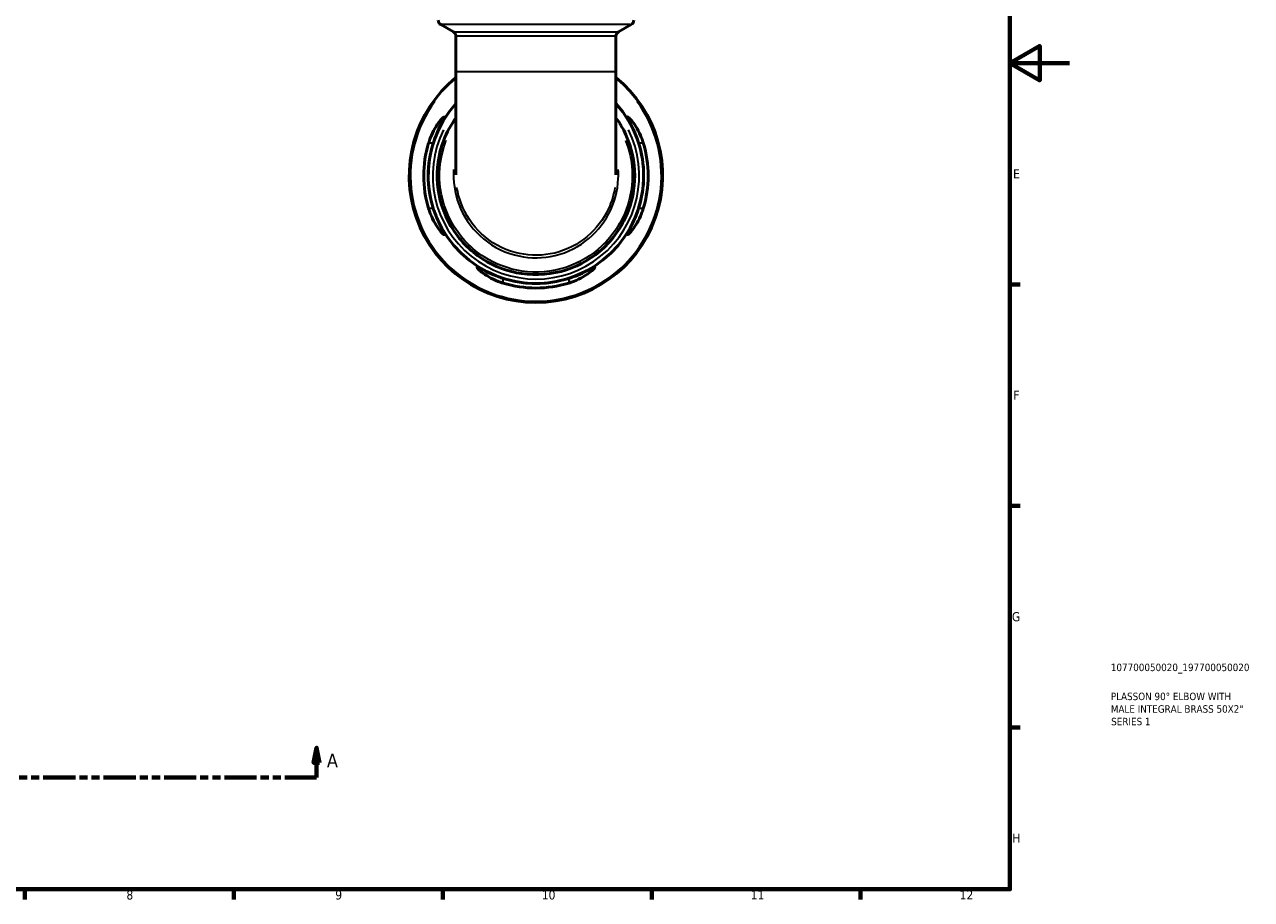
# Model space of a CAD drawing. Header units: millimetres. Extents: x 0 to 902, y -203 to 619.
# Tile 4 of 5: x 490 to 902, y 17 to 310. Entities that reach past the tile are written whole.
import ezdxf

# ---------------------------------------------------------------- set-up
doc = ezdxf.new("R2010")
doc.units = ezdxf.units.MM
doc.linetypes.add('DOUBLE_DASH_CHAIN', pattern=[1.2403, 0.6614, -0.0827, 0.1654, -0.0827, 0.1654, -0.0827])
for name, color, linetype, lineweight in [('Border (ANSI)', 7, 'Continuous', 70), ('Section Line (ANSI)', 7, 'DOUBLE_DASH_CHAIN', 70), ('Title (ISO)', 7, 'Continuous', 50), ('Visible (ANSI)', 7, 'Continuous', 50), ('Visible Narrow (ANSI)', 7, 'Continuous', 35)]:
    doc.layers.add(name, color=color, linetype=linetype, lineweight=lineweight)
doc.styles.add('Label Text (ANSI)', font='tahoma.ttf')
doc.styles.add('Note Text (ANSI)', font='tahoma.ttf')
doc.styles.add('Note Text (ISO)', font='tahoma.ttf')

# ---------------------------------------------------------------- blocks, each defined once
blk = doc.blocks.new('Borders Default Border')
at = {"layer": 'Border (ANSI)'}
for p, q in [((821, 222.75), (824.45, 222.75)), ((821, 148.5), (824.45, 148.5)), ((821, 74.25), (824.45, 74.25)), ((490.58, 20), (490.58, 16.55)), ((560.67, 20), (560.67, 16.55)), ((630.75, 20), (630.75, 16.55)), ((700.83, 20), (700.83, 16.55)), ((770.92, 20), (770.92, 16.55))]:
    blk.add_line(p, q, dxfattribs=at)
at = {"layer": 'Border (ANSI)', "flags": 128}
for points in [[(20, 20), (20, 574), (821, 574), (821, 20), (20, 20)], [(841, 297), (821, 297), (831, 302.77), (831, 291.23), (821, 297)]]:
    blk.add_lwpolyline(points, dxfattribs=at)
at = {"layer": 'Border (ANSI)', "attachment_point": 7, "style": 'Note Text (ANSI)'}
for s, insert, char_height in [('E', (822.05, 258.35), 3.05), ('F', (822.14, 184.1), 3.05), ('G', (821.66, 109.79), 3.05), ('H', (821.81, 35.6), 3.05), ('12', (804.13, 16.55), 3.048), ('8', (524.63, 16.48), 3.05), ('9', (594.7, 16.49), 3.05), ('10', (663.96, 16.49), 3.048), ('11', (734.04, 16.55), 3.048)]:
    blk.add_mtext(s, dxfattribs=dict(at, insert=insert, char_height=char_height))
blk = doc.blocks.new('Title Blocks ISO')
at = {"layer": 'Title (ISO)', "color": 232, "true_color": 0xca0064, "style": 'Note Text (ISO)'}
for tag, p in [('PART_NUMBER_001', (33.84, 73.13)), ('DESCRIPTION_001', (33.84, 63.4)), ('DESCRIPTION_002', (33.84, 59.18)), ('DESCRIPTION_003', (33.96, 54.97))]:
    blk.add_attdef(tag, p, '', height=2.5, dxfattribs=at)
blk = doc.blocks.new('2dTransSection0')
at = {"layer": 'Section Line (ANSI)', "linetype": 'Continuous'}
for p, q in [((294.19, 67.4), (293.19, 62.4)), ((294.19, 62.4), (294.19, 67.4)), ((295.19, 62.4), (294.19, 67.4)), ((588.42, 67.4), (587.42, 62.4)), ((588.42, 62.4), (588.42, 67.4)), ((589.42, 62.4), (588.42, 67.4)), ((293.19, 62.4), (295.19, 62.4)), ((294.19, 57.4), (294.19, 62.4)), ((587.42, 62.4), (589.42, 62.4)), ((588.42, 57.4), (588.42, 62.4)), ((294.19, 57.4), (304.84, 57.4)), ((577.76, 57.4), (588.42, 57.4))]:
    blk.add_line(p, q, dxfattribs=at)
at = {"layer": 'Section Line (ANSI)', "linetype": 'DOUBLE_DASH_CHAIN', "ltscale": 16.330755}
blk.add_line((294.19, 57.4), (588.42, 57.4), dxfattribs=at)
at = {"layer": 'Section Line (ANSI)', "linetype": 'Continuous', "flags": 128}
for points in [[(295.19, 62.4), (294.19, 67.4), (293.19, 62.4), (295.19, 62.4)], [(589.42, 62.4), (588.42, 67.4), (587.42, 62.4), (589.42, 62.4)]]:
    blk.add_lwpolyline(points, dxfattribs=at)
at = {"layer": 'Section Line (ANSI)'}
for points in [[(295.19, 62.4), (294.19, 67.4), (293.19, 62.4), (295.19, 62.4)], [(589.42, 62.4), (588.42, 67.4), (587.42, 62.4), (589.42, 62.4)]]:
    blk.add_solid(points, dxfattribs=at)
at = {"layer": 'Section Line (ANSI)', "char_height": 4.57, "attachment_point": 7, "style": 'Label Text (ANSI)'}
for insert in [(286.83, 60.9), (591.89, 60.9)]:
    blk.add_mtext('A', dxfattribs=dict(at, insert=insert))

msp = doc.modelspace()

# ---------------------------------------------------------------- linework, layer by layer
at = {"layer": 'Visible (ANSI)'}
for p, q in [((634.323, 307.49), (630.061, 309.951)), ((689.675, 307.49), (693.937, 309.951)), ((635.173, 306.018), (635.173, 294.239)), ((688.825, 306.018), (688.825, 294.239)), ((635.173, 294.239), (635.173, 259.557)), ((688.825, 259.557), (688.825, 294.239))]:
    msp.add_line(p, q, dxfattribs=at)
for centre, radius, start, end in [((630.911, 311.423), 1.7, 180, 240), ((693.087, 311.423), 1.7, 300, 0), ((633.473, 306.018), 1.7, 0, 60), ((690.525, 306.018), 1.7, 120, 180), ((661.999, 259.241), 42.5, 129.13923, 50.86077), ((661.999, 259.241), 36.125, 137.95307, 42.04693), ((661.999, 259.241), 37.64, 163.00756, 196.99244), ((661.999, 259.241), 36.133, 162.27612, 197.72388), ((661.999, 259.241), 36.133, 342.27612, 17.72388), ((661.999, 259.241), 37.64, 343.00756, 16.99244), ((661.999, 259.241), 36.133, 252.27612, 287.72388), ((661.999, 259.241), 37.64, 253.00756, 286.99244)]:
    msp.add_arc(centre, radius, start, end, dxfattribs=at)
for points, knots in [([(626.003, 270.241), (626.173, 270.8), (626.366, 271.352), (627.024, 273.042), (627.549, 274.115), (628.638, 276.009), (629.205, 276.835), (630.158, 278.054), (630.559, 278.49), (631.051, 278.926), (631.193, 279.011), (631.317, 278.966), (631.306, 278.85), (631.137, 278.388), (630.948, 278.002), (630.362, 276.846), (629.923, 275.997), (628.999, 274.024), (628.513, 272.887), (627.902, 271.211), (627.737, 270.728), (627.581, 270.241)], [-3.1190111, -3.1190111, -3.1190111, -3.1190111, -2.9425218, -2.9425218, -2.5658323, -2.5658323, -2.1866341, -2.1866341, -1.8519842, -1.8519842, -1.611527, -1.611527, -1.3870833, -1.3870833, -1.11061, -1.11061, -0.7372166, -0.7372166, -0.3497412, -0.3497412, -0.1958212, -0.1958212, -0.1958212, -0.1958212]), ([(635.176, 278.714), (633.483, 276.38), (632.091, 273.827), (629.265, 266.474), (628.545, 261.404), (629.391, 251.47), (630.948, 246.612), (636.121, 237.889), (639.81, 234.077), (648.097, 228.788), (652.565, 227.121), (662.22, 225.703), (667.428, 226.145), (676.895, 229.229), (681.181, 231.77), (688.392, 238.56), (691.258, 242.864), (694.642, 251.87), (695.351, 256.496), (694.841, 265.735), (693.583, 270.342), (690.671, 275.962), (689.798, 277.375), (688.824, 278.715)], [-6.9111256, -6.9111256, -6.9111256, -6.9111256, -6.6501628, -6.6501628, -6.1982221, -6.1982221, -5.7478895, -5.7478895, -5.280506, -5.280506, -4.8582356, -4.8582356, -4.3974155, -4.3974155, -3.9571457, -3.9571457, -3.5010127, -3.5010127, -3.0864013, -3.0864013, -2.6636021, -2.6636021, -2.5136727, -2.5136727, -2.5136727, -2.5136727]), ([(696.417, 270.241), (696.269, 270.706), (696.111, 271.169), (695.528, 272.776), (695.065, 273.872), (694.149, 275.85), (693.696, 276.73), (693.084, 277.934), (692.883, 278.339), (692.697, 278.827), (692.68, 278.953), (692.789, 279.016), (692.92, 278.944), (693.371, 278.557), (693.734, 278.172), (694.686, 276.989), (695.312, 276.095), (696.455, 274.104), (696.98, 273.03), (697.636, 271.343), (697.826, 270.795), (697.996, 270.241)], [-3.0744805, -3.0744805, -3.0744805, -3.0744805, -2.9275472, -2.9275472, -2.5564656, -2.5564656, -2.1770295, -2.1770295, -1.8962541, -1.8962541, -1.6711798, -1.6711798, -1.4362173, -1.4362173, -1.1221314, -1.1221314, -0.7060755, -0.7060755, -0.3297742, -0.3297742, -0.1550611, -0.1550611, -0.1550611, -0.1550611]), ([(627.581, 248.241), (627.73, 247.776), (627.888, 247.314), (628.471, 245.706), (628.933, 244.611), (629.849, 242.632), (630.302, 241.752), (630.914, 240.548), (631.115, 240.144), (631.301, 239.656), (631.319, 239.53), (631.21, 239.466), (631.078, 239.538), (630.627, 239.925), (630.265, 240.31), (629.312, 241.493), (628.687, 242.388), (627.543, 244.379), (627.019, 245.453), (626.362, 247.14), (626.172, 247.687), (626.003, 248.241)], [-3.0744805, -3.0744805, -3.0744805, -3.0744805, -2.9275472, -2.9275472, -2.5564656, -2.5564656, -2.1770295, -2.1770295, -1.8962541, -1.8962541, -1.6711798, -1.6711798, -1.4362173, -1.4362173, -1.1221314, -1.1221314, -0.7060755, -0.7060755, -0.3297742, -0.3297742, -0.1550611, -0.1550611, -0.1550611, -0.1550611]), ([(697.996, 248.241), (697.825, 247.683), (697.633, 247.131), (696.974, 245.441), (696.449, 244.368), (695.36, 242.473), (694.793, 241.648), (693.84, 240.429), (693.44, 239.993), (692.948, 239.557), (692.805, 239.472), (692.681, 239.517), (692.692, 239.633), (692.861, 240.095), (693.051, 240.481), (693.636, 241.636), (694.076, 242.485), (694.999, 244.459), (695.485, 245.596), (696.096, 247.271), (696.262, 247.755), (696.417, 248.241)], [-3.1190111, -3.1190111, -3.1190111, -3.1190111, -2.9425218, -2.9425218, -2.5658323, -2.5658323, -2.1866341, -2.1866341, -1.8519842, -1.8519842, -1.611527, -1.611527, -1.3870833, -1.3870833, -1.11061, -1.11061, -0.7372166, -0.7372166, -0.3497412, -0.3497412, -0.1958212, -0.1958212, -0.1958212, -0.1958212]), ([(650.999, 223.245), (650.441, 223.416), (649.888, 223.608), (648.198, 224.266), (647.126, 224.791), (645.231, 225.88), (644.406, 226.447), (643.187, 227.4), (642.75, 227.801), (642.315, 228.293), (642.23, 228.435), (642.275, 228.559), (642.391, 228.548), (642.853, 228.379), (643.239, 228.19), (644.394, 227.604), (645.243, 227.165), (647.217, 226.241), (648.354, 225.755), (650.029, 225.144), (650.513, 224.979), (650.999, 224.823)], [-3.1190111, -3.1190111, -3.1190111, -3.1190111, -2.9425218, -2.9425218, -2.5658323, -2.5658323, -2.1866341, -2.1866341, -1.8519842, -1.8519842, -1.611527, -1.611527, -1.3870833, -1.3870833, -1.11061, -1.11061, -0.7372166, -0.7372166, -0.3497412, -0.3497412, -0.1958212, -0.1958212, -0.1958212, -0.1958212]), ([(672.999, 224.823), (673.464, 224.972), (673.927, 225.13), (675.534, 225.713), (676.63, 226.175), (678.608, 227.091), (679.488, 227.545), (680.692, 228.156), (681.097, 228.357), (681.585, 228.543), (681.71, 228.561), (681.774, 228.452), (681.702, 228.32), (681.315, 227.869), (680.93, 227.507), (679.747, 226.554), (678.853, 225.929), (676.862, 224.786), (675.788, 224.261), (674.101, 223.604), (673.553, 223.414), (672.999, 223.245)], [-3.0744805, -3.0744805, -3.0744805, -3.0744805, -2.9275472, -2.9275472, -2.5564656, -2.5564656, -2.1770295, -2.1770295, -1.8962541, -1.8962541, -1.6711798, -1.6711798, -1.4362173, -1.4362173, -1.1221314, -1.1221314, -0.7060755, -0.7060755, -0.3297742, -0.3297742, -0.1550611, -0.1550611, -0.1550611, -0.1550611])]:
    msp.add_open_spline(points, degree=3, knots=knots, dxfattribs=at)
at = {"layer": 'Visible Narrow (ANSI)'}
for p, q in [((693.544, 309.951), (630.455, 309.951)), ((634.664, 307.49), (689.335, 307.49)), ((688.495, 306.018), (635.503, 306.018)), ((635.503, 294.239), (688.495, 294.239)), ((626.082, 270.241), (627.502, 270.241)), ((696.496, 270.241), (697.917, 270.241)), ((627.502, 248.241), (626.082, 248.241)), ((697.917, 248.241), (696.496, 248.241)), ((650.999, 223.324), (650.999, 224.744)), ((672.999, 224.744), (672.999, 223.324))]:
    msp.add_line(p, q, dxfattribs=at)
for radius, start, end in [(42.073, 143.65236, 36.34764), (34.638, 153.68271, 26.31729)]:
    msp.add_arc((661.999, 259.241), radius, start, end, dxfattribs=at)
for points, knots in [([(692.063, 271.104), (693.326, 267.889), (694.074, 264.472), (694.506, 256.564), (693.813, 252.057), (690.511, 243.281), (687.718, 239.088), (680.689, 232.473), (676.513, 229.998), (667.288, 226.993), (662.214, 226.563), (652.807, 227.945), (648.453, 229.568), (640.378, 234.721), (636.783, 238.435), (631.739, 246.933), (630.22, 251.667), (629.39, 261.348), (630.088, 266.29), (631.864, 270.926), (631.899, 271.016), (631.934, 271.105)], [2.7657344, 2.7657344, 2.7657344, 2.7657344, 3.0864013, 3.0864013, 3.5010127, 3.5010127, 3.9571457, 3.9571457, 4.3974155, 4.3974155, 4.8582356, 4.8582356, 5.280506, 5.280506, 5.7478895, 5.7478895, 6.1982221, 6.1982221, 6.6501628, 6.6501628, 6.6590645, 6.6590645, 6.6590645, 6.6590645]), ([(634.396, 261.386), (634.139, 257.448), (634.717, 253.455), (637.593, 245.748), (640.028, 242.093), (646.438, 236.11), (650.476, 233.864), (658.741, 231.634), (662.909, 231.458), (671.119, 232.944), (675.138, 234.698), (681.793, 239.685), (684.487, 242.831), (688.336, 250.054), (689.451, 254.145), (689.682, 259.315), (689.67, 260.352), (689.602, 261.386)], [-1.6267713, -1.6267713, -1.6267713, -1.6267713, -1.2026333, -1.2026333, -0.7428393, -0.7428393, -0.2605521, -0.2605521, 0.1770707, 0.1770707, 0.6359601, 0.6359601, 1.0706792, 1.0706792, 1.5153952, 1.5153952, 1.6267629, 1.6267629, 1.6267629, 1.6267629]), ([(688.497, 255.345), (688.029, 252.364), (687.065, 249.462), (683.801, 243.337), (681.188, 240.287), (674.736, 235.452), (670.84, 233.753), (662.881, 232.312), (658.84, 232.482), (650.828, 234.645), (646.913, 236.822), (640.699, 242.622), (638.337, 246.166), (636.247, 251.765), (635.785, 253.541), (635.503, 255.345)], [-1.4049178, -1.4049178, -1.4049178, -1.4049178, -1.0706792, -1.0706792, -0.6359601, -0.6359601, -0.1770707, -0.1770707, 0.2605521, 0.2605521, 0.7428393, 0.7428393, 1.2026333, 1.2026333, 1.4049375, 1.4049375, 1.4049375, 1.4049375])]:
    msp.add_open_spline(points, degree=3, knots=knots, dxfattribs=at)

# ---------------------------------------------------------------- block references
msp.add_blockref('Borders Default Border', (0, 0))
msp.add_blockref('Title Blocks ISO', (821, 20)).add_auto_attribs({'PART_NUMBER_001': '107700050020_197700050020', 'DESCRIPTION_001': 'PLASSON 90° ELBOW WITH', 'DESCRIPTION_002': 'MALE INTEGRAL BRASS 50X2"', 'DESCRIPTION_003': 'SERIES 1'})
at = {"layer": 'Section Line (ANSI)'}
msp.add_blockref('2dTransSection0', (0, 0), dxfattribs=at)

doc.saveas('drawing.dxf')
